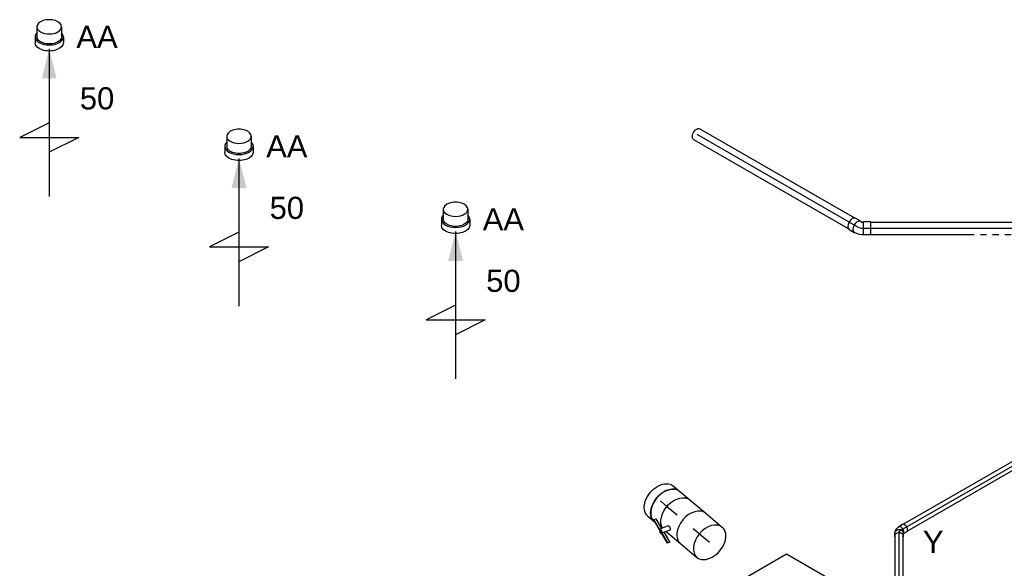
# Model space of a CAD drawing. Extents: x -257677 to 221252, y -185516 to 120782.
# Tile 131 of 171: x -62905 to -58904, y -15422 to -13192. Entities that reach past the tile are written whole.
import ezdxf
from ezdxf.enums import TextEntityAlignment as Align
from ezdxf.lldxf.tags import DXFTag

# ---------------------------------------------------------------- set-up
doc = ezdxf.new("R2010")
doc.units = 0
doc.header["$LTSCALE"] = 50
doc.linetypes.add('STREEPJES', pattern=[0.1, 0.05, -0.05])
doc.layers.get('0').update_dxf_attribs({"linetype": 'CONTINUOUS'})
for name, color, linetype in [('WL524---_D', 153, 'CONTINUOUS'), ('WL524---_HARTLIJN', 8, 'CONTINUOUS'), ('WL570---_RETOUR', 112, 'CONTINUOUS'), ('WL570---_RETOUR_HL', 8, 'CONTINUOUS'), ('WL570---_RETOUR_RST', 2, 'CONTINUOUS'), ('WL570---_RETOUR_RST_HL', 1, 'CONTINUOUS'), ('WM570---_RETOUR_PR', 1, 'CONTINUOUS'), ('WM570---_RETOUR_RST_PR', 1, 'CONTINUOUS')]:
    doc.layers.add(name, color=color, linetype=linetype)
doc.styles.add('BURO-018', font='ARIAL.TTF', dxfattribs={"height": 63})
tags = doc.linetypes.add('CENTER2', pattern=[28.575, 19.05, -3.175, 3.175, -3.175]).pattern_tags.tags
tags[10:11] = [DXFTag(74, 4), DXFTag(75, 0), DXFTag(340, '0'), DXFTag(46, 1.0), DXFTag(50, 0.0), DXFTag(44, 0.0), DXFTag(45, 0.0)]
tags[8:9] = [DXFTag(74, 4), DXFTag(75, 0), DXFTag(340, '0'), DXFTag(46, 1.0), DXFTag(50, 0.0), DXFTag(44, 0.0), DXFTag(45, 0.0)]
tags[6:7] = [DXFTag(74, 4), DXFTag(75, 0), DXFTag(340, '0'), DXFTag(46, 1.0), DXFTag(50, 0.0), DXFTag(44, 0.0), DXFTag(45, 0.0)]
tags[4:5] = [DXFTag(74, 4), DXFTag(75, 0), DXFTag(340, '0'), DXFTag(46, 1.0), DXFTag(50, 0.0), DXFTag(44, 0.0), DXFTag(45, 0.0)]

# ---------------------------------------------------------------- blocks, each defined once
blk = doc.blocks.new('*U1397')
at = {"color": 0, "ltscale": 10}
for p, q in [((0, 25, -1848), (725.2, 25, -1848)), ((0, -25, -1848), (725.2, -25, -1848))]:
    blk.add_line(p, q, dxfattribs=at)
at = {"color": 0, "ltscale": 10, "extrusion": (1.38778e-17, -1.20185e-16, -1)}
blk.add_ellipse((0, 0, -1848), major_axis=(0, -25), ratio=0.57735, start_param=0, end_param=3.141593, dxfattribs=at)
at = {"layer": 'WL524---_HARTLIJN', "linetype": 'CENTER2'}
blk.add_line((0, 0, -1848), (754.3, 0, -1848), dxfattribs=at)
at = {"layer": 'WL524---_D', "color": 1, "style": 'BURO-018'}
blk.add_attdef('POSNR', text='', height=90, dxfattribs=at).set_placement((0, 0), align=Align.MIDDLE)
blk = doc.blocks.new('*U1400')
at = {"color": 0, "ltscale": 10}
for p, q in [((30, 25, -2389.4), (749.2, 25, -2389.4)), ((30, -25, -2389.4), (425.3, -25, -2389.4))]:
    blk.add_line(p, q, dxfattribs=at)
at = {"color": 8, "linetype": 'STREEPJES', "ltscale": 10}
blk.add_line((425.3, -25, -2389.4), (749.2, -25, -2389.4), dxfattribs=at)
at = {"layer": 'WL524---_HARTLIJN', "linetype": 'CENTER2'}
blk.add_line((0, 0, -2389.4), (779.2, 0, -2389.4), dxfattribs=at)
at = {"layer": 'WL524---_D', "color": 1, "style": 'BURO-018'}
blk.add_attdef('POSNR', text='', height=90, dxfattribs=at).set_placement((0, 0), align=Align.MIDDLE)
blk = doc.blocks.new('*U1401')
at = {"color": 0, "ltscale": 10}
for p, q in [((25, 44.7, -2389.4), (-1, 29.7, -2389.4)), ((51.2, -0.7, -2389.4), (25, 44.7, -2389.4)), ((-35.9, 26.2, -2389.4), (-11.4, 26.2, -2389.4)), ((-10.4, 25, -2389.4), (-9.6, 25, -2389.4)), ((-9.6, 25, -2389.4), (-6.9, 25.6, -2389.4)), ((-6.9, 25.6, -2389.4), (-3.3, 27, -2389.4)), ((-3.3, 27, -2389.4), (-1.5, 28, -2389.4)), ((-1, 29.7, -2389.4), (-1.5, 28, -2389.4)), ((25.2, -15.7, -2389.4), (-1, 29.7, -2389.4)), ((-35.9, -26.3, -2389.4), (-11.4, -26.3, -2389.4)), ((-10.4, -25, -2389.4), (-5.2, -25, -2389.4)), ((-4, -24.9, -2389.4), (-5.2, -25, -2389.4)), ((-4, -24.9, -2389.4), (7, -22.6, -2389.4)), ((7, -22.6, -2389.4), (7.4, -22.5, -2389.4)), ((7.4, -22.5, -2389.4), (18.3, -18.3, -2389.4)), ((18.4, -18.3, -2389.4), (23.5, -15.3, -2389.4)), ((25.2, -15.7, -2389.4), (23.5, -15.3, -2389.4)), ((51.2, -0.7, -2389.4), (25.2, -15.7, -2389.4))]:
    blk.add_line(p, q, dxfattribs=at)
for centre, start_param, end_param in [((-35.9, 0, -2389.4), 3.141593, 6.283185), ((-11.4, 0, -2389.4), 2.887973, 6.59303)]:
    blk.add_ellipse(centre, major_axis=(0, -26.2), ratio=0.57735, start_param=start_param, end_param=end_param, dxfattribs=at)
at = {"layer": 'WL524---_HARTLIJN', "linetype": 'CENTER2'}
for p, q in [((12.1, 7, -2389.4), (11, 6.4, -2389.4)), ((-11.4, 0, -2389.4), (-10.4, 0, -2389.4))]:
    blk.add_line(p, q, dxfattribs=at)
blk.add_ellipse((2.2, 21.8, -2389.4), major_axis=(26.7, 15.4), ratio=0.57735, start_param=3.926991, end_param=4.712389, dxfattribs=at)
at = {"layer": 'WL524---_D', "color": 1, "style": 'BURO-018'}
blk.add_attdef('POSNR', text='', height=90, dxfattribs=at).set_placement((0, 0), align=Align.MIDDLE)
blk = doc.blocks.new('*U1403')
at = {"color": 0, "ltscale": 10}
for p, q in [((-18.5, 16.8, -4131.2), (-5.8, 16.8, -4131.2)), ((2, 15, -4131.2), (-1.5, 16, -4131.2)), ((2, 15, -4131.2), (7.5, 12.5, -4131.2)), ((7.5, 12.5, -4131.2), (10.1, 10.7, -4131.2)), ((10.1, 10.7, -4131.2), (14.7, 6, -4131.2)), ((15.8, 4.6, -4131.2), (14.7, 6, -4131.2)), ((15.8, 4.6, -4131.2), (17.6, 1.5, -4131.2)), ((27.6, -14.2, -4131.2), (18.6, 1.3, -4131.2)), ((-18.5, -16.8, -4131.2), (-5.8, -16.8, -4131.2)), ((-1.5, -31, -4131.2), (-9.7, -16.8, -4131.2))]:
    blk.add_line(p, q, dxfattribs=at)
at = {"color": 0, "ltscale": 10, "extrusion": (-3.40504e-30, -3.32379e-19, -1)}
for centre, start_param, end_param in [((-18.5, 0, -4131.2), 0, 3.451437), ((-18.5, 0, -4131.2), 5.973341, 6.280044), ((-5.8, 0, -4131.2), 0, 3.141593)]:
    blk.add_ellipse(centre, major_axis=(0, 16.8), ratio=0.816497, start_param=start_param, end_param=end_param, dxfattribs=at)
at = {"color": 0, "ltscale": 10}
for centre, start_param, end_param in [((4.1, -7.1, -4131.2), 3.315818, 6.59303), ((13.1, -22.6, -4131.2), 3.141593, 6.283185)]:
    blk.add_ellipse(centre, major_axis=(14.5, 8.4), ratio=0.57735, start_param=start_param, end_param=end_param, dxfattribs=at)
at = {"layer": 'WL524---_HARTLIJN', "linetype": 'CENTER2', "extrusion": (-3.40504e-30, -3.32379e-19, -1)}
blk.add_ellipse((-5.3, -22.2, -4131.2), major_axis=(0, -22.2), ratio=0.57735, start_param=3.141593, end_param=3.926991, dxfattribs=at)
at = {"layer": 'WL524---_D', "color": 1, "style": 'BURO-018'}
blk.add_attdef('POSNR', text='', height=90, dxfattribs=at).set_placement((0, 0), align=Align.MIDDLE)
blk = doc.blocks.new('*U1404')
at = {"color": 0, "ltscale": 10}
for p, q in [((20.9, 16, -4125.4), (1514.3, 16, -4125.4)), ((20.9, -16, -4125.4), (907.1, -16, -4125.4)), ((1005.1, -16, -4125.4), (1544.4, -16, -4125.4))]:
    blk.add_line(p, q, dxfattribs=at)
at = {"color": 8, "linetype": 'STREEPJES', "ltscale": 10}
blk.add_line((907.1, -16, -4125.4), (1005.1, -16, -4125.4), dxfattribs=at)
at = {"color": 0, "ltscale": 10, "extrusion": (-4.90704e-17, 2.83308e-17, -1)}
blk.add_ellipse((1544.4, 0, -4125.4), major_axis=(0, 16), ratio=0.57735, start_param=1.539812, end_param=3.141593, dxfattribs=at)
at = {"layer": 'WL524---_HARTLIJN', "linetype": 'CENTER2'}
blk.add_line((0, 0, -4125.4), (1544.4, 0, -4125.4), dxfattribs=at)
at = {"layer": 'WL524---_D', "color": 1, "style": 'BURO-018'}
blk.add_attdef('POSNR', text='', height=90, dxfattribs=at).set_placement((0, 0), align=Align.MIDDLE)
blk = doc.blocks.new('*U1405')
at = {"color": 0, "ltscale": 10}
for p, q in [((16.9, 16, -5829.8), (1186.8, 16, -5829.8)), ((16.9, -16, -5829.8), (1186.8, -16, -5829.8))]:
    blk.add_line(p, q, dxfattribs=at)
at = {"layer": 'WL524---_HARTLIJN', "linetype": 'CENTER2'}
blk.add_line((0, 0, -5829.8), (1195.3, 0, -5829.8), dxfattribs=at)
at = {"layer": 'WL524---_D', "color": 1, "style": 'BURO-018'}
blk.add_attdef('POSNR', text='', height=90, dxfattribs=at).set_placement((0, 0), align=Align.MIDDLE)
blk = doc.blocks.new('*U1424')
at = {"ltscale": 10}
blk.add_hatch(color=0, dxfattribs=at).paths.add_polyline_path([(49, 0), (169, 30), (169, -30)])
at = {"color": 0, "ltscale": 10}
for p, q in [((409, -120, -1731.5), (409, 120, -1731.5)), ((409, 120, -1731.5), (469, 0, -1731.5)), ((-40.8, 50, -1731.5), (0, 50, -1731.5)), ((0, 57.5, -1731.5), (24.5, 57.5, -1731.5)), ((49, 0, -1731.5), (649, 0, -1731.5)), ((349, 0, -1731.5), (409, -120, -1731.5)), ((-40.8, -50, -1731.5), (0, -50, -1731.5)), ((0, -57.5, -1731.5), (24.5, -57.5, -1731.5))]:
    blk.add_line(p, q, dxfattribs=at)
for centre, major_axis, start_param, end_param in [((-40.8, 0, -1731.5), (0, 50), 0, 3.141593), ((-40.8, 0, -1731.5), (0, 50), 3.141593, 6.283185), ((0, 0, -1731.5), (0, 57.5), 0, 0.516475), ((0, 0, -1731.5), (0, 57.5), 3.141593, 6.283185), ((0, 0, -1731.5), (0, 57.5), 2.625118, 3.141593)]:
    blk.add_ellipse(centre, major_axis=major_axis, ratio=0.57735, start_param=start_param, end_param=end_param, dxfattribs=at)
at = {"color": 0, "ltscale": 10, "extrusion": (0, 0, -1)}
for centre, major_axis in [((0, 0, -1731.5), (0, 50)), ((24.5, 0, -1731.5), (0, 57.5))]:
    blk.add_ellipse(centre, major_axis=major_axis, ratio=0.57735, start_param=0, end_param=3.141593, dxfattribs=at)
at = {"layer": 'WL570---_RETOUR_RST', "color": 1, "style": 'BURO-018'}
for tag in ['MC', 'Q']:
    blk.add_attdef(tag, text='', height=90, dxfattribs=at).set_placement((0, 0), align=Align.MIDDLE)
at = {"layer": 'WM570---_RETOUR_RST_PR', "color": 1, "style": 'BURO-018'}
blk.add_attdef('POSNR', text='', height=90, dxfattribs=at).set_placement((0, 0), align=Align.MIDDLE)
blk = doc.blocks.new('*U1425')
at = {"ltscale": 10}
blk.add_hatch(color=0, dxfattribs=at).paths.add_polyline_path([(49, 0), (169, 30), (169, -30)])
at = {"color": 0, "ltscale": 10}
for p, q in [((409, -120, -1312.1), (409, 120, -1312.1)), ((409, 120, -1312.1), (469, 0, -1312.1)), ((-40.8, 50, -1312.1), (0, 50, -1312.1)), ((0, 57.5, -1312.1), (24.5, 57.5, -1312.1)), ((49, 0, -1312.1), (649, 0, -1312.1)), ((349, 0, -1312.1), (409, -120, -1312.1)), ((-40.8, -50, -1312.1), (0, -50, -1312.1)), ((0, -57.5, -1312.1), (24.5, -57.5, -1312.1))]:
    blk.add_line(p, q, dxfattribs=at)
for centre, major_axis, start_param, end_param in [((-40.8, 0, -1312.1), (0, 50), 0, 3.141593), ((-40.8, 0, -1312.1), (0, 50), 3.141593, 6.283185), ((0, 0, -1312.1), (0, 57.5), 0, 0.516475), ((0, 0, -1312.1), (0, 57.5), 3.141593, 6.283185), ((0, 0, -1312.1), (0, 57.5), 2.625118, 3.141593)]:
    blk.add_ellipse(centre, major_axis=major_axis, ratio=0.57735, start_param=start_param, end_param=end_param, dxfattribs=at)
at = {"color": 0, "ltscale": 10, "extrusion": (0, 0, -1)}
for centre, major_axis in [((0, 0, -1312.1), (0, 50)), ((24.5, 0, -1312.1), (0, 57.5))]:
    blk.add_ellipse(centre, major_axis=major_axis, ratio=0.57735, start_param=0, end_param=3.141593, dxfattribs=at)
at = {"layer": 'WL570---_RETOUR_RST', "color": 1, "style": 'BURO-018'}
for tag in ['MC', 'Q']:
    blk.add_attdef(tag, text='', height=90, dxfattribs=at).set_placement((0, 0), align=Align.MIDDLE)
at = {"layer": 'WM570---_RETOUR_RST_PR', "color": 1, "style": 'BURO-018'}
blk.add_attdef('POSNR', text='', height=90, dxfattribs=at).set_placement((0, 0), align=Align.MIDDLE)
blk = doc.blocks.new('*U1426')
at = {"ltscale": 10}
blk.add_hatch(color=0, dxfattribs=at).paths.add_polyline_path([(49, 0), (169, 30), (169, -30)])
at = {"color": 0, "ltscale": 10}
for p, q in [((409, -120, -682.6), (409, 120, -682.6)), ((409, 120, -682.6), (469, 0, -682.6)), ((-40.8, 50, -682.6), (0, 50, -682.6)), ((0, 57.5, -682.6), (24.5, 57.5, -682.6)), ((49, 0, -682.6), (649, 0, -682.6)), ((349, 0, -682.6), (409, -120, -682.6)), ((-40.8, -50, -682.6), (0, -50, -682.6)), ((0, -57.5, -682.6), (24.5, -57.5, -682.6))]:
    blk.add_line(p, q, dxfattribs=at)
for centre, major_axis, start_param, end_param in [((-40.8, 0, -682.6), (0, 50), 0, 3.141593), ((-40.8, 0, -682.6), (0, 50), 3.141593, 6.283185), ((0, 0, -682.6), (0, 57.5), 0, 0.516475), ((0, 0, -682.6), (0, 57.5), 3.141593, 6.283185), ((0, 0, -682.6), (0, 57.5), 2.625118, 3.141593)]:
    blk.add_ellipse(centre, major_axis=major_axis, ratio=0.57735, start_param=start_param, end_param=end_param, dxfattribs=at)
at = {"color": 0, "ltscale": 10, "extrusion": (0, 0, -1)}
for centre, major_axis in [((0, 0, -682.6), (0, 50)), ((24.5, 0, -682.6), (0, 57.5))]:
    blk.add_ellipse(centre, major_axis=major_axis, ratio=0.57735, start_param=0, end_param=3.141593, dxfattribs=at)
at = {"layer": 'WL570---_RETOUR_RST', "color": 1, "style": 'BURO-018'}
for tag in ['MC', 'Q']:
    blk.add_attdef(tag, text='', height=90, dxfattribs=at).set_placement((0, 0), align=Align.MIDDLE)
at = {"layer": 'WM570---_RETOUR_RST_PR', "color": 1, "style": 'BURO-018'}
blk.add_attdef('POSNR', text='', height=90, dxfattribs=at).set_placement((0, 0), align=Align.MIDDLE)
blk = doc.blocks.new('*U1441')
at = {"color": 0, "ltscale": 10}
for p, q in [((0, 80, -4547.4), (88, 80, -4547.4)), ((0, -80, -4547.4), (88, -80, -4547.4))]:
    blk.add_line(p, q, dxfattribs=at)
for start_param, end_param in [(3.141593, 6.283185), (0, 3.141593)]:
    blk.add_ellipse((88, 0, -4547.4), major_axis=(0, -80), ratio=0.673008, start_param=start_param, end_param=end_param, dxfattribs=at)
at = {"layer": 'WL570---_RETOUR_HL', "linetype": 'CENTER2'}
blk.add_line((0, 0, -4547.4), (88, 0, -4547.4), dxfattribs=at)
at = {"layer": 'WM570---_RETOUR_PR', "color": 1, "style": 'BURO-018'}
blk.add_attdef('POSNR', text='', height=90, dxfattribs=at).set_placement((0, 0), align=Align.MIDDLE)
blk = doc.blocks.new('*U1442')
at = {"color": 2, "ltscale": 10}
for p, q in [((-42.3, 80, -4508.8), (42.3, 80, -4508.8)), ((-102.3, -75.1, -4508.8), (-97.8, -66.7, -4508.8)), ((-42.1, -95.9, -4508.8), (-102.3, -75.1, -4508.8)), ((-102.1, -76.5, -4508.8), (-102.3, -75.1, -4508.8)), ((-41.8, -97.3, -4508.8), (-102.1, -76.5, -4508.8)), ((-54.8, -81.6, -4508.8), (-97.8, -66.7, -4508.8)), ((-41.7, -57.2, -4508.8), (-58.9, -89.1, -4508.8)), ((-32.3, -80, -4508.8), (-36.5, -87.9, -4508.8)), ((-25.1, -66.7, -4508.8), (-32.3, -80, -4508.8)), ((-32.3, -80, -4508.8), (42.3, -80, -4508.8)), ((-37.6, -87.6, -4508.8), (-42.1, -95.9, -4508.8)), ((-42.1, -95.9, -4508.8), (-41.8, -97.3, -4508.8)), ((-41.2, -96.2, -4508.8), (-42.1, -95.9, -4508.8)), ((-41.7, -97.4, -4508.8), (-42.1, -98.2, -4508.8)), ((1.3, -112.3, -4508.8), (-41.8, -97.3, -4508.8)), ((1.1, -110.8, -4508.8), (-41.2, -96.2, -4508.8)), ((5.6, -102.5, -4508.8), (-37.6, -87.6, -4508.8)), ((1.1, -110.8, -4508.8), (5.6, -102.5, -4508.8)), ((1.3, -112.3, -4508.8), (1.1, -110.8, -4508.8)), ((5.8, -104, -4508.8), (1.3, -112.3, -4508.8)), ((5.6, -102.5, -4508.8), (5.8, -104, -4508.8))]:
    blk.add_line(p, q, dxfattribs=at)
at = {"color": 2, "ltscale": 10, "extrusion": (0, 0, -1)}
blk.add_ellipse((-42.3, 0, -4508.8), major_axis=(0, -80), ratio=0.673008, start_param=0.200835, end_param=3.141593, dxfattribs=at)
at = {"color": 2, "ltscale": 10}
for centre, major_axis, ratio, start_param, end_param in [((42.3, 0, -4508.8), (0, -80), 0.673008, 3.141593, 6.283185), ((-50.5, -93.7, -4508.8), (-8.4, 4.53), 0.462305, 0, 3.141593), ((-50.5, -93.7, -4508.8), (-8.4, 4.53), 0.462305, 3.141593, 6.283185)]:
    blk.add_ellipse(centre, major_axis=major_axis, ratio=ratio, start_param=start_param, end_param=end_param, dxfattribs=at)
blk.add_spline([(-41.6, -57.3, -4508.8), (-41.3, -56.9, -4508.8), (-40.8, -56.6, -4508.8), (-40.3, -56.4, -4508.8), (-39.8, -56.2, -4508.8), (-39.1, -56.1, -4508.8), (-38.4, -56, -4508.8), (-37.7, -56.1, -4508.8), (-36.9, -56.2, -4508.8), (-36.1, -56.4, -4508.8), (-35.3, -56.6, -4508.8), (-34.4, -56.9, -4508.8), (-33.6, -57.3, -4508.8), (-32.7, -57.7, -4508.8), (-31.9, -58.1, -4508.8), (-31, -58.6, -4508.8), (-30.2, -59.2, -4508.8), (-29.5, -59.7, -4508.8), (-28.7, -60.3, -4508.8), (-28.1, -60.9, -4508.8), (-27.4, -61.5, -4508.8), (-26.9, -62.1, -4508.8), (-26.3, -62.8, -4508.8), (-25.9, -63.3, -4508.8), (-25.5, -63.9, -4508.8), (-25.3, -64.5, -4508.8), (-25.1, -65, -4508.8), (-24.9, -65.5, -4508.8), (-24.9, -65.9, -4508.8), (-25, -66.3, -4508.8), (-25.1, -66.7, -4508.8)], degree=3, dxfattribs=at)
at = {"layer": 'WL570---_RETOUR', "color": 1, "style": 'BURO-018'}
blk.add_attdef('I', text='', height=90, dxfattribs=at).set_placement((0, 0), align=Align.MIDDLE)
at = {"layer": 'WM570---_RETOUR_PR', "color": 1, "style": 'BURO-018'}
blk.add_attdef('POSNR', text='', height=90, dxfattribs=at).set_placement((0, 0), align=Align.MIDDLE)
blk = doc.blocks.new('*U1443')
at = {"color": 0, "ltscale": 10}
for p, q in [((0, 80, -4421), (54.2, 80, -4421)), ((0, -80, -4421), (4.6, -80, -4421)), ((37.1, -80, -4421), (42.6, -80, -4421))]:
    blk.add_line(p, q, dxfattribs=at)
at = {"color": 0, "ltscale": 10, "extrusion": (3.02277e-17, 2.5406e-17, -1)}
blk.add_ellipse((0, 0, -4421), major_axis=(0, -80), ratio=0.673008, start_param=0, end_param=3.141593, dxfattribs=at)
at = {"layer": 'WL570---_RETOUR_HL', "linetype": 'CENTER2'}
blk.add_line((0, 0, -4421), (54.2, 0, -4421), dxfattribs=at)
at = {"layer": 'WM570---_RETOUR_PR', "color": 1, "style": 'BURO-018'}
blk.add_attdef('POSNR', text='', height=90, dxfattribs=at).set_placement((0, 0), align=Align.MIDDLE)
blk = doc.blocks.new('*U1444')
at = {"color": 0, "ltscale": 10}
for p, q in [((0, 80, -4389.9), (34.2, 80, -4389.9)), ((0, -80, -4389.9), (34.2, -80, -4389.9))]:
    blk.add_line(p, q, dxfattribs=at)
at = {"color": 0, "ltscale": 10, "extrusion": (-4.14097e-17, 3.77099e-17, -1)}
blk.add_ellipse((0, 0, -4389.9), major_axis=(0, -80), ratio=0.673008, start_param=0, end_param=3.141593, dxfattribs=at)
at = {"color": 0, "ltscale": 10}
blk.add_ellipse((34.2, 0, -4389.9), major_axis=(0, -80), ratio=0.673008, start_param=3.141593, end_param=6.283185, dxfattribs=at)
at = {"layer": 'WL570---_RETOUR_HL', "linetype": 'CENTER2'}
blk.add_line((0, 0, -4389.9), (34.2, 0, -4389.9), dxfattribs=at)
at = {"layer": 'WM570---_RETOUR_PR', "color": 1, "style": 'BURO-018'}
blk.add_attdef('POSNR', text='', height=90, dxfattribs=at).set_placement((0, 0), align=Align.MIDDLE)
blk = doc.blocks.new('*U1634')
at = {"color": 0, "ltscale": 10}
for p, q in [((-225.4, 278.6, -4730.5), (-345.8, 70, -4730.5)), ((160.8, 278.6, -4730.5), (-225.4, 278.6, -4730.5)), ((-32.3, -55.9, -4730.5), (-225.4, 278.6, -4730.5)), ((354, -55.9, -4730.5), (160.8, 278.6, -4730.5)), ((-430.7, 95.5, -4730.5), (-428.7, 99, -4730.5)), ((-430.7, 95.5, -4730.5), (-187.8, -325.3, -4730.5)), ((-329, 99, -4730.5), (-428.7, 99, -4730.5)), ((-428.7, 99, -4730.5), (-185.8, -321.7, -4730.5)), ((-345.8, 70, -4730.5), (-152.7, -264.5, -4730.5)), ((-152.7, -264.5, -4730.5), (-32.3, -55.9, -4730.5)), ((354, -55.9, -4730.5), (-32.3, -55.9, -4730.5)), ((233.5, -264.5, -4730.5), (354, -55.9, -4730.5)), ((300.1, -321.7, -4730.5), (250.3, -235.5, -4730.5)), ((-152.7, -264.5, -4730.5), (233.5, -264.5, -4730.5)), ((-185.8, -321.7, -4730.5), (-187.8, -325.3, -4730.5)), ((-187.8, -325.3, -4730.5), (298, -325.3, -4730.5)), ((-185.8, -321.7, -4730.5), (300.1, -321.7, -4730.5)), ((298, -325.3, -4730.5), (300.1, -321.7, -4730.5))]:
    blk.add_line(p, q, dxfattribs=at)
at = {"color": 8, "linetype": 'STREEPJES', "ltscale": 10}
for q in [(-11.9, 172.6, -4730.5), (23.5, 182.1, -4730.5), (69.8, 172.6, -4730.5), (-26.8, 146.7, -4730.5), (114.6, 146.7, -4730.5), (-17.4, 111.4, -4730.5), (14, 76, -4730.5), (58.8, 50.1, -4730.5), (105.1, 40.7, -4730.5), (140.5, 50.1, -4730.5), (155.4, 76, -4730.5), (145.9, 111.4, -4730.5)]:
    blk.add_line((64.3, 111.4, -4730.5), q, dxfattribs=at)
at = {"color": 0, "ltscale": 10}
blk.add_ellipse((64.3, 111.4, -4730.5), major_axis=(86.6, -50), ratio=0.57735, dxfattribs=at)
at = {"layer": 'WL570---_RETOUR_RST_HL', "linetype": 'CENTER2'}
blk.add_circle((0, 0, -4730.5), 0.075, dxfattribs=at)
at = {"layer": 'WL570---_RETOUR_RST', "color": 1, "style": 'BURO-018'}
for tag in ['MC', 'Q']:
    blk.add_attdef(tag, text='', height=90, dxfattribs=at).set_placement((0, 0), align=Align.MIDDLE)
at = {"layer": 'WM570---_RETOUR_RST_PR', "color": 1, "style": 'BURO-018'}
blk.add_attdef('POSNR', text='', height=90, dxfattribs=at).set_placement((0, 0), align=Align.MIDDLE)

msp = doc.modelspace()

# ---------------------------------------------------------------- block references
at = {"layer": 'WL524---_D'}
for name, p, rotation in [('*U1397', (-60154.18273, -13657.01891, 1847.99588), 329.9999999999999), ('*U1401', (-59491.04197, -14039.88341, 2389.44805), 329.9999999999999), ('*U1404', (-59324.90526, -15267.40793, 4125.42987), 30.00000000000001), ('*U1403', (-59331.97633, -15271.49041, 4131.20338), 90.00000000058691), ('*U1405', (-59331.97633, -16472.55031, 5829.75858), 90.00000000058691)]:
    msp.add_blockref(name, p, dxfattribs=dict(at, rotation=rotation))
msp.add_blockref('*U1400', (-59477.04197, -14039.88341, 2389.44805), dxfattribs=at)
at = {"layer": 'WL570---_RETOUR'}
for name, p, rotation in [('*U1444', (-60301.52089, -15148.22745, 4389.89593), 319.9533862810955), ('*U1443', (-60275.36217, -15170.21352, 4420.98892), 319.9533862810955), ('*U1442', (-60201.46786, -15232.32072, 4508.82177), 319.9533862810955), ('*U1441', (-60169.05256, -15259.56535, 4547.3515), 319.9533862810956)]:
    msp.add_blockref(name, p, dxfattribs=dict(at, rotation=rotation))
at = {"layer": 'WL570---_RETOUR_RST'}
ref = msp.add_blockref('*U1426', (-62784.92931, -13261.59249, 682.5607), dxfattribs=dict(at, rotation=270))
ref.add_attrib('POSNR', 'AA', dxfattribs={"layer": 'WM570---_RETOUR_RST_PR', "color": 1, "height": 90, "style": 'BURO-018'}).set_placement((-62590.61079, -13261.59249), align=Align.MIDDLE)
ref.add_attrib('Q', '50', dxfattribs={"color": 1, "height": 90, "style": 'BURO-018'}).set_placement((-62590.61079, -13511.59249), align=Align.MIDDLE)
ref = msp.add_blockref('*U1425', (-62013.89687, -13706.74828, 1312.10604), dxfattribs=dict(at, rotation=270))
ref.add_attrib('POSNR', 'AA', dxfattribs={"layer": 'WM570---_RETOUR_RST_PR', "color": 1, "height": 90, "style": 'BURO-018'}).set_placement((-61819.57836, -13706.74828), align=Align.MIDDLE)
ref.add_attrib('Q', '50', dxfattribs={"color": 1, "height": 90, "style": 'BURO-018'}).set_placement((-61819.57836, -13956.74828), align=Align.MIDDLE)
ref = msp.add_blockref('*U1424', (-61133.92208, -14003.30806, 1731.50491), dxfattribs=dict(at, rotation=270))
ref.add_attrib('POSNR', 'AA', dxfattribs={"layer": 'WM570---_RETOUR_RST_PR', "color": 1, "height": 90, "style": 'BURO-018'}).set_placement((-60939.60357, -14003.30806), align=Align.MIDDLE)
ref.add_attrib('Q', '50', dxfattribs={"color": 1, "height": 90, "style": 'BURO-018'}).set_placement((-60939.60357, -14253.30806), align=Align.MIDDLE)
ref = msp.add_blockref('*U1634', (-59788.83282, -15686.07286, 4730.50187), dxfattribs=dict(at, rotation=29.99999999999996))
ref.add_attrib('Q', '440', dxfattribs={"color": 1, "height": 90, "style": 'BURO-018'}).set_placement((-59193.10429, -16057.5788), align=Align.MIDDLE)
ref.add_attrib('MC', 'Y', dxfattribs={"color": 1, "height": 90, "style": 'BURO-018'}).set_placement((-59193.10429, -15314.56691), align=Align.MIDDLE)

doc.saveas('drawing.dxf')
